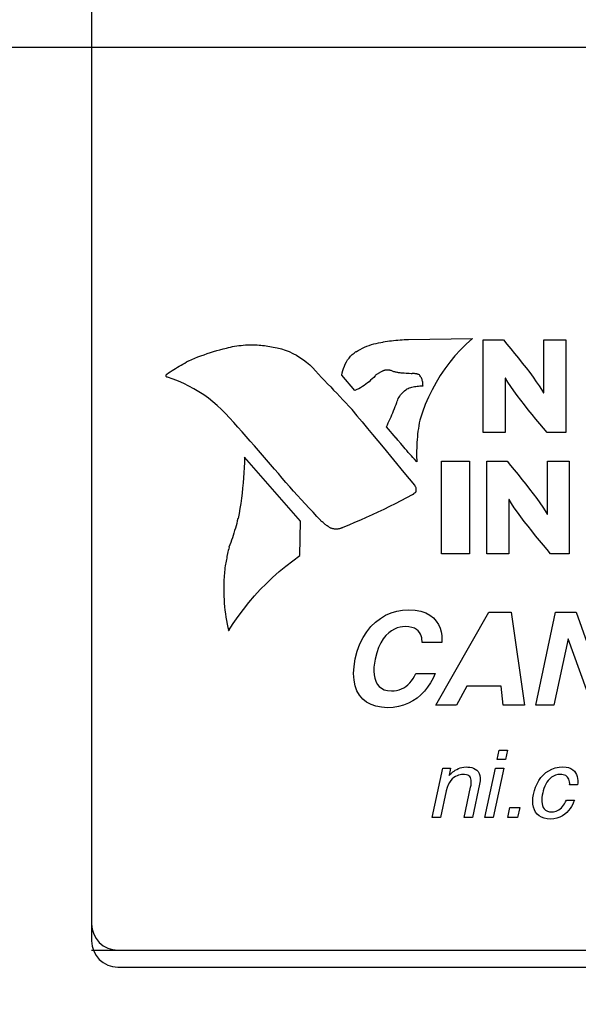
# Model space of a CAD drawing. Header units: inches. Extents: x 0 to 34, y 0 to 22.
# Tile 6 of 39: x 12.1 to 12.7, y 15.2 to 16.4. Entities that reach past the tile are written whole.
import ezdxf

# ---------------------------------------------------------------- set-up
doc = ezdxf.new("R2010")
doc.units = ezdxf.units.IN
doc.header["$LTSCALE"] = 1.87
doc.header["$MEASUREMENT"] = 0
doc.layers.get('0').update_dxf_attribs({"linetype": 'CONTINUOUS'})
doc.layers.add('DATUMCURVES', color=7, linetype='CONTINUOUS')
doc.layers.add('DIMENSIONS', color=7, linetype='CONTINUOUS')
doc.styles.get("Standard").update_dxf_attribs({"font": 'txt', "width": 0.8})
doc.dimstyles.new('DIMSTYLE_1', dxfattribs={"dimtxt": 0.125, "dimasz": 0.18, "dimexe": 0.18, "dimexo": 0.0625, "dimgap": 0.09, "dimtad": 0, "dimtih": 1, "dimtoh": 1, "dimzin": 4, "dimdsep": 46, "dimtxsty": 'STANDARD', "dimblk": '_FILLED', "dimblk1": '_FILLED', "dimblk2": '_FILLED', "dimcen": 0.09, "dimadec": 0, "dimazin": 0, "dimtfac": 1, "dimtofl": 0, "dimtmove": 0, "dimatfit": 3, "dimldrblk": '_FILLED', "dimfxl": 1, "dimtolj": 1, "dimtzin": 4, "dimarcsym": 0})

# ---------------------------------------------------------------- blocks, each defined once
blk = doc.blocks.new('*D8')
at = {"layer": 'DIMENSIONS', "color": 2, "linetype": 'CONTINUOUS'}
blk.add_line((13.9253, 16.1635), (13.9253, 14.4228), dxfattribs=at)
at = {"layer": 'DIMENSIONS', "color": 2, "linetype": 'CONTINUOUS', "insert": (13.8628, 14.0603), "char_height": 0.125, "width": 0.7, "attachment_point": 3, "rotation": 90, "line_spacing_factor": 0.9}
blk.add_mtext('2.06\\P[52.34]', dxfattribs=at)
blk = doc.blocks.new('_FILLED')
at = {"color": 0, "linetype": 'BYBLOCK'}
blk.add_solid([(0, 0), (-1, 0.1736), (-1, -0.1736)], dxfattribs=at)
blk = doc.blocks.new('*D9')
at = {"layer": 'DIMENSIONS', "color": 2, "linetype": 'CONTINUOUS'}
blk.add_line((14.7253, 16.1635), (14.7253, 14.4228), dxfattribs=at)
at = {"layer": 'DIMENSIONS', "color": 2, "linetype": 'CONTINUOUS', "insert": (14.6628, 14.0603), "char_height": 0.125, "width": 0.7, "attachment_point": 3, "rotation": 90, "line_spacing_factor": 0.9}
blk.add_mtext('2.86\\P[72.66]', dxfattribs=at)
blk = doc.blocks.new('*D10')
at = {"layer": 'DIMENSIONS', "color": 2, "linetype": 'CONTINUOUS'}
blk.add_line((15.5253, 16.1635), (15.5253, 14.4228), dxfattribs=at)
at = {"layer": 'DIMENSIONS', "color": 2, "linetype": 'CONTINUOUS', "insert": (15.4628, 14.0603), "char_height": 0.125, "width": 0.7, "attachment_point": 3, "rotation": 90, "line_spacing_factor": 0.9}
blk.add_mtext('3.66\\P[92.98]', dxfattribs=at)
blk = doc.blocks.new('*D11')
at = {"layer": 'DIMENSIONS', "color": 2, "linetype": 'CONTINUOUS'}
blk.add_line((16.3253, 16.1635), (16.3253, 14.4228), dxfattribs=at)
at = {"layer": 'DIMENSIONS', "color": 2, "linetype": 'CONTINUOUS', "insert": (16.2628, 14.0603), "char_height": 0.125, "width": 0.7, "attachment_point": 3, "rotation": 90, "line_spacing_factor": 0.9}
blk.add_mtext('4.46\\P[113.3]', dxfattribs=at)
blk = doc.blocks.new('*D12')
at = {"layer": 'DIMENSIONS', "color": 2, "linetype": 'CONTINUOUS'}
blk.add_line((17.1253, 16.1635), (17.1253, 14.4228), dxfattribs=at)
at = {"layer": 'DIMENSIONS', "color": 2, "linetype": 'CONTINUOUS', "insert": (17.0628, 13.9603), "char_height": 0.125, "width": 0.8, "attachment_point": 3, "rotation": 90, "line_spacing_factor": 0.9}
blk.add_mtext('5.26\\P[133.62]', dxfattribs=at)
blk = doc.blocks.new('*D13')
at = {"layer": 'DIMENSIONS', "color": 2, "linetype": 'CONTINUOUS'}
blk.add_line((17.9253, 16.1635), (17.9253, 14.4228), dxfattribs=at)
at = {"layer": 'DIMENSIONS', "color": 2, "linetype": 'CONTINUOUS', "insert": (17.8628, 13.9603), "char_height": 0.125, "width": 0.8, "attachment_point": 3, "rotation": 90, "line_spacing_factor": 0.9}
blk.add_mtext('6.06\\P[153.94]', dxfattribs=at)
blk = doc.blocks.new('*D14')
at = {"layer": 'DIMENSIONS', "color": 2, "linetype": 'CONTINUOUS'}
blk.add_line((18.7253, 16.1635), (18.7253, 14.4228), dxfattribs=at)
at = {"layer": 'DIMENSIONS', "color": 2, "linetype": 'CONTINUOUS', "insert": (18.6628, 13.9603), "char_height": 0.125, "width": 0.8, "attachment_point": 3, "rotation": 90, "line_spacing_factor": 0.9}
blk.add_mtext('6.86\\P[174.26]', dxfattribs=at)
blk = doc.blocks.new('*D17')
at = {"layer": 'DIMENSIONS', "color": 2, "linetype": 'CONTINUOUS'}
blk.add_line((13.7377, 16.3511), (11.1771, 16.3511), dxfattribs=at)
at = {"layer": 'DIMENSIONS', "color": 2, "linetype": 'CONTINUOUS', "insert": (10.9146, 16.4136), "char_height": 0.125, "width": 0.6, "attachment_point": 3, "line_spacing_factor": 0.9}
blk.add_mtext('3.01\\P[76.5]', dxfattribs=at)

msp = doc.modelspace()

# ---------------------------------------------------------------- linework, layer by layer
at = {"color": 7, "linetype": 'CONTINUOUS'}
for p, q in [((12.1543, 19.1711), (12.1543, 15.2981)), ((12.1853, 15.2871), (19.6033, 15.2871)), ((12.1853, 15.2671), (19.6233, 15.2671))]:
    msp.add_line(p, q, dxfattribs=at)
for centre in [(12.1853, 15.3181), (12.1853, 15.2981)]:
    msp.add_arc(centre, 0.031, 180, 270, dxfattribs=at)
at = {"layer": 'DATUMCURVES', "color": 40, "linetype": 'CONTINUOUS'}
for p, q in [((12.5178, 16.0065), (12.5203, 16.0067)), ((12.5203, 16.0067), (12.5228, 16.0069)), ((12.5228, 16.0069), (12.5253, 16.007)), ((12.5253, 16.007), (12.5278, 16.0071)), ((12.5278, 16.0071), (12.528, 16.0069)), ((12.528, 16.0069), (12.6031, 16.0082)), ((12.6031, 16.0082), (12.5959, 16.0017)), ((12.3056, 15.9949), (12.3094, 15.9959)), ((12.3094, 15.9959), (12.3133, 15.9968)), ((12.3131, 15.9969), (12.3155, 15.9975)), ((12.3133, 15.9968), (12.3131, 15.9969)), ((12.3155, 15.9975), (12.318, 15.9981)), ((12.318, 15.9981), (12.3204, 15.9986)), ((12.3204, 15.9986), (12.3229, 15.9991)), ((12.3229, 15.9991), (12.3254, 15.9995)), ((12.3254, 15.9995), (12.3279, 15.9998)), ((12.3279, 15.9998), (12.3304, 16.0001)), ((12.3304, 16.0001), (12.3329, 16.0004)), ((12.3329, 16.0004), (12.3355, 16.0006)), ((12.3355, 16.0006), (12.338, 16.0007)), ((12.338, 16.0007), (12.3405, 16.0008)), ((12.3405, 16.0008), (12.343, 16.0008)), ((12.343, 16.0008), (12.3452, 16.0008)), ((12.3452, 16.0008), (12.3473, 16.0008)), ((12.3473, 16.0008), (12.3494, 16.0007)), ((12.3494, 16.0007), (12.3516, 16.0005)), ((12.3516, 16.0005), (12.3537, 16.0003)), ((12.3537, 16.0003), (12.3558, 16.0001)), ((12.3558, 16.0001), (12.3579, 15.9999)), ((12.3579, 15.9999), (12.3601, 15.9996)), ((12.3601, 15.9996), (12.3622, 15.9993)), ((12.3622, 15.9993), (12.3643, 15.9989)), ((12.3643, 15.9989), (12.3664, 15.9985)), ((12.3664, 15.9985), (12.3684, 15.998)), ((12.3684, 15.998), (12.3732, 15.9971)), ((12.3732, 15.9971), (12.378, 15.9959)), ((12.378, 15.9959), (12.3826, 15.9945)), ((12.4686, 15.994), (12.471, 15.9954)), ((12.471, 15.9954), (12.4736, 15.9967)), ((12.4736, 15.9967), (12.4761, 15.9979)), ((12.4761, 15.9979), (12.4788, 15.9991)), ((12.4788, 15.9991), (12.4814, 16.0001)), ((12.4814, 16.0001), (12.4841, 16.001)), ((12.4841, 16.001), (12.4869, 16.0018)), ((12.4869, 16.0018), (12.4897, 16.0025)), ((12.4897, 16.0025), (12.4925, 16.0031)), ((12.4925, 16.0031), (12.4953, 16.0036)), ((12.4953, 16.0036), (12.4981, 16.0039)), ((12.498, 16.0042), (12.5004, 16.0046)), ((12.4981, 16.0039), (12.498, 16.0042)), ((12.5004, 16.0046), (12.5029, 16.0049)), ((12.5029, 16.0049), (12.5054, 16.0053)), ((12.5054, 16.0053), (12.5079, 16.0056)), ((12.5079, 16.0056), (12.5103, 16.0058)), ((12.5103, 16.0058), (12.5128, 16.0061)), ((12.5128, 16.0061), (12.5153, 16.0063)), ((12.5153, 16.0063), (12.5178, 16.0065)), ((12.5959, 16.0017), (12.5891, 15.9948)), ((12.616, 15.8974), (12.616, 16.0066)), ((12.616, 16.0066), (12.6398, 16.0066)), ((12.6398, 16.0066), (12.6439, 16.0015)), ((12.6439, 16.0015), (12.6483, 15.9962)), ((12.6483, 15.9962), (12.6527, 15.9907)), ((12.6873, 15.944), (12.6873, 16.0066)), ((12.6873, 16.0066), (12.7132, 16.0066)), ((12.7132, 16.0066), (12.7132, 15.8974)), ((12.2723, 15.9833), (12.2759, 15.9849)), ((12.2759, 15.9849), (12.2795, 15.9864)), ((12.2795, 15.9864), (12.2832, 15.9878)), ((12.2832, 15.9878), (12.2869, 15.9891)), ((12.2869, 15.9891), (12.2906, 15.9904)), ((12.2906, 15.9904), (12.2943, 15.9917)), ((12.2943, 15.9917), (12.2981, 15.9928)), ((12.2981, 15.9928), (12.3018, 15.9939)), ((12.3018, 15.9939), (12.3056, 15.9949)), ((12.3826, 15.9945), (12.3871, 15.9927)), ((12.3871, 15.9927), (12.3915, 15.9907)), ((12.3915, 15.9907), (12.3958, 15.9885)), ((12.3958, 15.9885), (12.3999, 15.986)), ((12.3999, 15.986), (12.4039, 15.9832)), ((12.4561, 15.9829), (12.4578, 15.9851)), ((12.4578, 15.9851), (12.4596, 15.9873)), ((12.4596, 15.9873), (12.4615, 15.9892)), ((12.4615, 15.9892), (12.4637, 15.9911)), ((12.4637, 15.9911), (12.4659, 15.9928)), ((12.4659, 15.9928), (12.4661, 15.9924)), ((12.4661, 15.9924), (12.4686, 15.994)), ((12.5826, 15.9876), (12.5765, 15.9802)), ((12.5891, 15.9948), (12.5826, 15.9876)), ((12.6527, 15.9907), (12.6573, 15.985)), ((12.6573, 15.985), (12.6619, 15.9793)), ((12.2512, 15.9717), (12.2533, 15.973)), ((12.2533, 15.973), (12.2555, 15.9743)), ((12.2555, 15.9743), (12.2576, 15.9756)), ((12.2576, 15.9756), (12.2598, 15.9769)), ((12.2598, 15.9769), (12.262, 15.9781)), ((12.262, 15.9781), (12.2641, 15.9793)), ((12.2641, 15.9793), (12.2663, 15.9806)), ((12.2663, 15.9806), (12.2686, 15.9817)), ((12.2686, 15.9817), (12.2687, 15.9817)), ((12.2687, 15.9817), (12.2723, 15.9833)), ((12.4039, 15.9832), (12.4077, 15.9802)), ((12.4077, 15.9802), (12.4114, 15.977)), ((12.4114, 15.977), (12.4149, 15.9736)), ((12.4149, 15.9736), (12.4181, 15.97)), ((12.4504, 15.9703), (12.4512, 15.973)), ((12.4512, 15.973), (12.4522, 15.9756)), ((12.4522, 15.9756), (12.4533, 15.9781)), ((12.4533, 15.9781), (12.4546, 15.9806)), ((12.4546, 15.9806), (12.4561, 15.9829)), ((12.5707, 15.9725), (12.5653, 15.9645)), ((12.5765, 15.9802), (12.5707, 15.9725)), ((12.6619, 15.9793), (12.6664, 15.9736)), ((12.6664, 15.9736), (12.6707, 15.968)), ((12.242, 15.9647), (12.2421, 15.9648)), ((12.242, 15.9645), (12.242, 15.9647)), ((12.2421, 15.9643), (12.242, 15.9645)), ((12.2421, 15.965), (12.2422, 15.9651)), ((12.2421, 15.9648), (12.2421, 15.965)), ((12.2421, 15.964), (12.2421, 15.9643)), ((12.2422, 15.9638), (12.2421, 15.964)), ((12.2422, 15.9653), (12.2423, 15.9654)), ((12.2422, 15.9651), (12.2422, 15.9653)), ((12.2423, 15.9636), (12.2422, 15.9638)), ((12.2423, 15.9654), (12.2424, 15.9656)), ((12.2424, 15.9634), (12.2423, 15.9636)), ((12.2424, 15.9656), (12.2425, 15.9657)), ((12.2426, 15.9632), (12.2424, 15.9634)), ((12.2425, 15.9657), (12.2426, 15.9658)), ((12.2426, 15.9658), (12.2428, 15.966)), ((12.2427, 15.963), (12.2426, 15.9632)), ((12.2429, 15.9628), (12.2427, 15.963)), ((12.2428, 15.966), (12.243, 15.9661)), ((12.2429, 15.9661), (12.2449, 15.9676)), ((12.243, 15.9661), (12.2429, 15.9661)), ((12.2431, 15.9627), (12.2429, 15.9628)), ((12.2434, 15.9626), (12.2431, 15.9627)), ((12.2436, 15.9626), (12.2434, 15.9626)), ((12.2438, 15.9625), (12.2436, 15.9626)), ((12.2503, 15.9604), (12.2438, 15.9625)), ((12.2449, 15.9676), (12.247, 15.9689)), ((12.247, 15.9689), (12.2491, 15.9703)), ((12.2491, 15.9703), (12.2512, 15.9717)), ((12.2566, 15.9579), (12.2503, 15.9604)), ((12.4181, 15.97), (12.4217, 15.9662)), ((12.4217, 15.9662), (12.4253, 15.9624)), ((12.4253, 15.9624), (12.4289, 15.9587)), ((12.4494, 15.9648), (12.4498, 15.9676)), ((12.4646, 15.947), (12.4494, 15.9648)), ((12.4498, 15.9676), (12.4504, 15.9703)), ((12.485, 15.9607), (12.4832, 15.959)), ((12.4868, 15.9624), (12.485, 15.9607)), ((12.4884, 15.9642), (12.4868, 15.9624)), ((12.489, 15.9648), (12.4884, 15.9643)), ((12.4884, 15.9643), (12.4884, 15.9642)), ((12.4896, 15.9653), (12.489, 15.9648)), ((12.4902, 15.9658), (12.4896, 15.9653)), ((12.4908, 15.9662), (12.4902, 15.9658)), ((12.4915, 15.9667), (12.4908, 15.9662)), ((12.4921, 15.9671), (12.4915, 15.9667)), ((12.4928, 15.9675), (12.4921, 15.9671)), ((12.4935, 15.9679), (12.4928, 15.9675)), ((12.4942, 15.9683), (12.4935, 15.9679)), ((12.4949, 15.9686), (12.4942, 15.9683)), ((12.4956, 15.969), (12.4949, 15.9686)), ((12.4963, 15.9693), (12.4956, 15.969)), ((12.4968, 15.9696), (12.4962, 15.9693)), ((12.4962, 15.9693), (12.4963, 15.9693)), ((12.4973, 15.9698), (12.4968, 15.9696)), ((12.4978, 15.9701), (12.4973, 15.9698)), ((12.4984, 15.9702), (12.4978, 15.9701)), ((12.4989, 15.9704), (12.4984, 15.9702)), ((12.4995, 15.9706), (12.4989, 15.9704)), ((12.5, 15.9707), (12.4995, 15.9706)), ((12.5006, 15.9708), (12.5, 15.9707)), ((12.5012, 15.9709), (12.5006, 15.9708)), ((12.5018, 15.9709), (12.5012, 15.9709)), ((12.5023, 15.971), (12.5018, 15.9709)), ((12.5029, 15.971), (12.5023, 15.971)), ((12.5036, 15.971), (12.5029, 15.971)), ((12.504, 15.971), (12.5036, 15.971)), ((12.5047, 15.9709), (12.504, 15.971)), ((12.5051, 15.9708), (12.5047, 15.9709)), ((12.5058, 15.9707), (12.5051, 15.9708)), ((12.5061, 15.9706), (12.5058, 15.9707)), ((12.5065, 15.9706), (12.5061, 15.9706)), ((12.5068, 15.9705), (12.5065, 15.9706)), ((12.5071, 15.9704), (12.5068, 15.9705)), ((12.5072, 15.9703), (12.5071, 15.9704)), ((12.508, 15.97), (12.5072, 15.9703)), ((12.5089, 15.9697), (12.508, 15.97)), ((12.5098, 15.9694), (12.5089, 15.9697)), ((12.5107, 15.9691), (12.5098, 15.9694)), ((12.5116, 15.9689), (12.5107, 15.9691)), ((12.5125, 15.9687), (12.5116, 15.9689)), ((12.5134, 15.9684), (12.5125, 15.9687)), ((12.5143, 15.9683), (12.5134, 15.9684)), ((12.5152, 15.9681), (12.5143, 15.9683)), ((12.5161, 15.9679), (12.5152, 15.9681)), ((12.517, 15.9678), (12.5161, 15.9679)), ((12.5179, 15.9677), (12.517, 15.9678)), ((12.518, 15.9676), (12.5179, 15.9677)), ((12.5191, 15.9675), (12.518, 15.9676)), ((12.5203, 15.9673), (12.5191, 15.9675)), ((12.5215, 15.9672), (12.5203, 15.9673)), ((12.5227, 15.9672), (12.5215, 15.9672)), ((12.5251, 15.967), (12.5227, 15.9672)), ((12.5287, 15.9668), (12.5251, 15.967)), ((12.531, 15.9667), (12.5287, 15.9668)), ((12.5322, 15.9667), (12.531, 15.9667)), ((12.5323, 15.9669), (12.5322, 15.9667)), ((12.5324, 15.9669), (12.5323, 15.9669)), ((12.5324, 15.9669), (12.5324, 15.9669)), ((12.5325, 15.9669), (12.5324, 15.9669)), ((12.5326, 15.9669), (12.5325, 15.9669)), ((12.5327, 15.9669), (12.5326, 15.9669)), ((12.5331, 15.9669), (12.5327, 15.9669)), ((12.5337, 15.9669), (12.5331, 15.9669)), ((12.5344, 15.9669), (12.5337, 15.9669)), ((12.535, 15.9668), (12.5344, 15.9669)), ((12.5357, 15.9667), (12.535, 15.9668)), ((12.5363, 15.9666), (12.5357, 15.9667)), ((12.537, 15.9665), (12.5363, 15.9666)), ((12.5376, 15.9664), (12.537, 15.9665)), ((12.5382, 15.9662), (12.5376, 15.9664)), ((12.5388, 15.966), (12.5382, 15.9662)), ((12.5394, 15.9658), (12.5388, 15.966)), ((12.5401, 15.9656), (12.5394, 15.9658)), ((12.5407, 15.9653), (12.5401, 15.9656)), ((12.5406, 15.9652), (12.5407, 15.9653)), ((12.5413, 15.9644), (12.5406, 15.9652)), ((12.5419, 15.9635), (12.5413, 15.9644)), ((12.5425, 15.9626), (12.5419, 15.9635)), ((12.543, 15.9617), (12.5425, 15.9626)), ((12.5434, 15.9608), (12.543, 15.9617)), ((12.5438, 15.9598), (12.5434, 15.9608)), ((12.5653, 15.9645), (12.5603, 15.9563)), ((12.6419, 15.9613), (12.6419, 15.8974)), ((12.6422, 15.9613), (12.6419, 15.9613)), ((12.645, 15.9566), (12.6422, 15.9613)), ((12.6707, 15.968), (12.6748, 15.9625)), ((12.6748, 15.9625), (12.6785, 15.9573)), ((12.2629, 15.9552), (12.2566, 15.9579)), ((12.2689, 15.9522), (12.2629, 15.9552)), ((12.2749, 15.949), (12.2689, 15.9522)), ((12.2807, 15.9455), (12.2749, 15.949)), ((12.4289, 15.9587), (12.4325, 15.9549)), ((12.4325, 15.9549), (12.4361, 15.9512)), ((12.4361, 15.9512), (12.4396, 15.9474)), ((12.4691, 15.949), (12.4669, 15.9479)), ((12.4713, 15.9502), (12.4691, 15.949)), ((12.4734, 15.9515), (12.4713, 15.9502)), ((12.4755, 15.9528), (12.4734, 15.9515)), ((12.4775, 15.9543), (12.4755, 15.9528)), ((12.4794, 15.9558), (12.4775, 15.9543)), ((12.4814, 15.9573), (12.4794, 15.9558)), ((12.4832, 15.959), (12.4814, 15.9573)), ((12.5245, 15.9477), (12.526, 15.9486)), ((12.5259, 15.9488), (12.5273, 15.9494)), ((12.526, 15.9486), (12.5259, 15.9488)), ((12.5273, 15.9494), (12.5288, 15.9499)), ((12.5288, 15.9499), (12.5304, 15.9504)), ((12.5304, 15.9504), (12.5319, 15.9508)), ((12.5319, 15.9508), (12.5334, 15.9512)), ((12.5334, 15.9512), (12.535, 15.9515)), ((12.535, 15.9515), (12.5365, 15.9518)), ((12.5365, 15.9518), (12.5381, 15.952)), ((12.5381, 15.952), (12.5397, 15.9522)), ((12.5397, 15.9522), (12.5413, 15.9523)), ((12.5413, 15.9523), (12.5429, 15.9524)), ((12.5429, 15.9524), (12.5444, 15.9524)), ((12.5441, 15.9588), (12.5438, 15.9598)), ((12.5444, 15.9578), (12.5441, 15.9588)), ((12.5446, 15.9568), (12.5444, 15.9578)), ((12.5444, 15.9524), (12.5447, 15.9524)), ((12.5447, 15.9558), (12.5446, 15.9568)), ((12.5448, 15.9547), (12.5447, 15.9558)), ((12.5447, 15.9524), (12.5448, 15.9522)), ((12.5449, 15.9537), (12.5448, 15.9547)), ((12.5448, 15.9528), (12.5449, 15.9529)), ((12.5448, 15.9527), (12.5448, 15.9528)), ((12.5448, 15.9525), (12.5448, 15.9527)), ((12.5448, 15.9524), (12.5448, 15.9525)), ((12.5448, 15.9523), (12.5448, 15.9524)), ((12.5448, 15.9522), (12.5448, 15.9523)), ((12.5449, 15.9535), (12.5449, 15.9537)), ((12.5449, 15.9534), (12.5449, 15.9535)), ((12.5449, 15.9532), (12.5449, 15.9534)), ((12.5449, 15.953), (12.5449, 15.9532)), ((12.5449, 15.9529), (12.5449, 15.953)), ((12.5603, 15.9563), (12.5557, 15.9478)), ((12.6483, 15.9517), (12.645, 15.9566)), ((12.6519, 15.9465), (12.6483, 15.9517)), ((12.6785, 15.9573), (12.6819, 15.9524)), ((12.6819, 15.9524), (12.6847, 15.948)), ((12.2864, 15.9418), (12.2807, 15.9455)), ((12.2919, 15.9378), (12.2864, 15.9418)), ((12.2972, 15.9336), (12.2919, 15.9378)), ((12.4396, 15.9474), (12.4432, 15.9436)), ((12.4432, 15.9436), (12.4504, 15.9361)), ((12.4647, 15.9468), (12.4646, 15.947)), ((12.4669, 15.9479), (12.4647, 15.9468)), ((12.5151, 15.9359), (12.5158, 15.9375)), ((12.5158, 15.9375), (12.5167, 15.939)), ((12.5167, 15.939), (12.5175, 15.9404)), ((12.5175, 15.9404), (12.5185, 15.9418)), ((12.5185, 15.9418), (12.5196, 15.9431)), ((12.5196, 15.9431), (12.5207, 15.9443)), ((12.5207, 15.9443), (12.5219, 15.9455)), ((12.5219, 15.9455), (12.5232, 15.9466)), ((12.5232, 15.9466), (12.5245, 15.9477)), ((12.5515, 15.9392), (12.5476, 15.9303)), ((12.5557, 15.9478), (12.5515, 15.9392)), ((12.6559, 15.9411), (12.6519, 15.9465)), ((12.6601, 15.9356), (12.6559, 15.9411)), ((12.6847, 15.948), (12.687, 15.944)), ((12.687, 15.944), (12.6873, 15.944)), ((12.3023, 15.9292), (12.2972, 15.9336)), ((12.3073, 15.9246), (12.3023, 15.9292)), ((12.4504, 15.9361), (12.4539, 15.9323)), ((12.4539, 15.9323), (12.4575, 15.9286)), ((12.4575, 15.9286), (12.461, 15.9248)), ((12.5103, 15.9231), (12.5113, 15.9255)), ((12.5113, 15.9255), (12.5122, 15.9279)), ((12.5122, 15.9279), (12.5132, 15.9303)), ((12.5132, 15.9303), (12.5141, 15.9327)), ((12.5139, 15.9327), (12.5145, 15.9343)), ((12.5141, 15.9327), (12.5139, 15.9327)), ((12.5145, 15.9343), (12.5151, 15.9359)), ((12.5476, 15.9303), (12.5442, 15.9212)), ((12.6644, 15.93), (12.6601, 15.9356)), ((12.6689, 15.9243), (12.6644, 15.93)), ((12.3121, 15.9197), (12.3073, 15.9246)), ((12.312, 15.9198), (12.3121, 15.9197)), ((12.3169, 15.9145), (12.312, 15.9198)), ((12.3219, 15.9091), (12.3169, 15.9145)), ((12.461, 15.9248), (12.4609, 15.9247)), ((12.4609, 15.9247), (12.4671, 15.9172)), ((12.4671, 15.9172), (12.4732, 15.9098)), ((12.5062, 15.9135), (12.5073, 15.9159)), ((12.5073, 15.9159), (12.5083, 15.9183)), ((12.5083, 15.9183), (12.5093, 15.9207)), ((12.5093, 15.9207), (12.5103, 15.9231)), ((12.5442, 15.9212), (12.5412, 15.912)), ((12.6735, 15.9187), (12.6689, 15.9243)), ((12.6781, 15.9132), (12.6735, 15.9187)), ((12.3268, 15.9036), (12.3219, 15.9091)), ((12.3317, 15.8982), (12.3268, 15.9036)), ((12.4732, 15.9098), (12.4794, 15.9023)), ((12.4794, 15.9023), (12.4855, 15.8949)), ((12.5018, 15.9042), (12.5029, 15.9065)), ((12.5134, 15.8908), (12.5018, 15.9042)), ((12.5029, 15.9065), (12.504, 15.9088)), ((12.504, 15.9088), (12.5051, 15.9112)), ((12.5051, 15.9112), (12.5062, 15.9135)), ((12.5395, 15.9022), (12.539, 15.8989)), ((12.5399, 15.9054), (12.5395, 15.9022)), ((12.5405, 15.9087), (12.5399, 15.9054)), ((12.5411, 15.9119), (12.5405, 15.9087)), ((12.5412, 15.912), (12.5411, 15.9119)), ((12.6826, 15.9077), (12.6781, 15.9132)), ((12.687, 15.9024), (12.6826, 15.9077)), ((12.6912, 15.8974), (12.687, 15.9024)), ((12.3365, 15.8927), (12.3317, 15.8982)), ((12.3413, 15.8873), (12.3365, 15.8927)), ((12.4855, 15.8949), (12.4917, 15.8875)), ((12.5135, 15.8906), (12.5134, 15.8908)), ((12.5152, 15.8885), (12.5135, 15.8906)), ((12.5383, 15.8923), (12.538, 15.8891)), ((12.5386, 15.8956), (12.5383, 15.8923)), ((12.539, 15.8989), (12.5386, 15.8956)), ((12.6419, 15.8974), (12.616, 15.8974)), ((12.7132, 15.8974), (12.6912, 15.8974)), ((12.3462, 15.8818), (12.3413, 15.8873)), ((12.3509, 15.8763), (12.3462, 15.8818)), ((12.4917, 15.8875), (12.4978, 15.88)), ((12.4978, 15.88), (12.5101, 15.8651)), ((12.5187, 15.8843), (12.5152, 15.8885)), ((12.5222, 15.8801), (12.5187, 15.8843)), ((12.524, 15.8781), (12.5222, 15.8801)), ((12.5375, 15.8792), (12.5374, 15.8759)), ((12.5376, 15.8825), (12.5375, 15.8792)), ((12.5378, 15.8858), (12.5376, 15.8825)), ((12.538, 15.8891), (12.5378, 15.8858)), ((12.3345, 15.8682), (12.3344, 15.8621)), ((12.4007, 15.793), (12.3345, 15.8682)), ((12.3557, 15.8707), (12.3509, 15.8763)), ((12.3605, 15.8652), (12.3557, 15.8707)), ((12.5258, 15.876), (12.524, 15.8781)), ((12.5276, 15.874), (12.5258, 15.876)), ((12.5294, 15.872), (12.5276, 15.874)), ((12.5312, 15.87), (12.5294, 15.872)), ((12.5331, 15.868), (12.5312, 15.87)), ((12.5349, 15.866), (12.5331, 15.868)), ((12.5374, 15.8759), (12.5374, 15.8726)), ((12.5374, 15.8726), (12.5374, 15.871)), ((12.5374, 15.871), (12.5374, 15.8678)), ((12.5374, 15.8678), (12.5375, 15.8653)), ((12.3341, 15.8561), (12.3338, 15.85)), ((12.3344, 15.8621), (12.3341, 15.8561)), ((12.3652, 15.8596), (12.3605, 15.8652)), ((12.3699, 15.854), (12.3652, 15.8596)), ((12.5101, 15.8651), (12.5224, 15.8503)), ((12.5378, 15.8629), (12.5349, 15.866)), ((12.5375, 15.8653), (12.5376, 15.8629)), ((12.5376, 15.8629), (12.5378, 15.8629)), ((12.5667, 15.7544), (12.5667, 15.8635)), ((12.5667, 15.8635), (12.5996, 15.8635)), ((12.5996, 15.8635), (12.5996, 15.7544)), ((12.6202, 15.7544), (12.6202, 15.8635)), ((12.6202, 15.8635), (12.644, 15.8635)), ((12.644, 15.8635), (12.6481, 15.8585)), ((12.6481, 15.8585), (12.6525, 15.8532)), ((12.6915, 15.801), (12.6915, 15.8635)), ((12.6915, 15.8635), (12.7174, 15.8635)), ((12.7174, 15.8635), (12.7174, 15.7544)), ((12.3338, 15.85), (12.3334, 15.8439)), ((12.37, 15.854), (12.3699, 15.854)), ((12.3744, 15.8489), (12.37, 15.854)), ((12.3788, 15.8437), (12.3744, 15.8489)), ((12.5224, 15.8503), (12.5347, 15.8354)), ((12.6525, 15.8532), (12.657, 15.8477)), ((12.657, 15.8477), (12.6616, 15.842)), ((12.3329, 15.8379), (12.3323, 15.8319)), ((12.3334, 15.8439), (12.3329, 15.8379)), ((12.3833, 15.8386), (12.3788, 15.8437)), ((12.3878, 15.8334), (12.3833, 15.8386)), ((12.3923, 15.8284), (12.3878, 15.8334)), ((12.5347, 15.8354), (12.5348, 15.8354)), ((12.5348, 15.8354), (12.535, 15.8351)), ((12.535, 15.8351), (12.5351, 15.8349)), ((12.5351, 15.8349), (12.5356, 15.8341)), ((12.5356, 15.8341), (12.5358, 15.8338)), ((12.5358, 15.8338), (12.5359, 15.8335)), ((12.5359, 15.8335), (12.5363, 15.8327)), ((12.5363, 15.8327), (12.5365, 15.8325)), ((12.5365, 15.8325), (12.5366, 15.8322)), ((12.6616, 15.842), (12.6661, 15.8363)), ((12.6661, 15.8363), (12.6706, 15.8306)), ((12.3316, 15.8259), (12.3309, 15.8198)), ((12.3323, 15.8319), (12.3316, 15.8259)), ((12.3968, 15.8233), (12.3923, 15.8284)), ((12.4014, 15.8183), (12.3968, 15.8233)), ((12.5321, 15.8238), (12.5254, 15.8202)), ((12.5324, 15.824), (12.5321, 15.8238)), ((12.5321, 15.8238), (12.5321, 15.8238)), ((12.5328, 15.8243), (12.5324, 15.824)), ((12.5332, 15.8245), (12.5328, 15.8243)), ((12.5336, 15.8247), (12.5332, 15.8245)), ((12.5339, 15.825), (12.5336, 15.8247)), ((12.5343, 15.8253), (12.5339, 15.825)), ((12.535, 15.8258), (12.5343, 15.8253)), ((12.5353, 15.8261), (12.535, 15.8258)), ((12.5356, 15.8264), (12.5353, 15.8261)), ((12.536, 15.8267), (12.5356, 15.8264)), ((12.5363, 15.827), (12.536, 15.8267)), ((12.5363, 15.8276), (12.5362, 15.8273)), ((12.5362, 15.8273), (12.5362, 15.827)), ((12.5362, 15.827), (12.5363, 15.827)), ((12.5364, 15.8288), (12.5363, 15.8279)), ((12.5363, 15.8279), (12.5363, 15.8276)), ((12.5364, 15.8323), (12.5364, 15.832)), ((12.5366, 15.8322), (12.5364, 15.8323)), ((12.5364, 15.832), (12.5364, 15.8319)), ((12.5364, 15.8319), (12.5364, 15.8317)), ((12.5364, 15.8317), (12.5364, 15.8316)), ((12.5364, 15.8316), (12.5364, 15.8314)), ((12.5364, 15.8314), (12.5365, 15.8313)), ((12.5365, 15.8303), (12.5364, 15.8294)), ((12.5364, 15.8294), (12.5364, 15.8288)), ((12.5365, 15.8313), (12.5365, 15.831)), ((12.5365, 15.831), (12.5365, 15.8308)), ((12.5365, 15.8308), (12.5365, 15.8303)), ((12.6706, 15.8306), (12.6749, 15.8249)), ((12.6749, 15.8249), (12.679, 15.8195)), ((12.33, 15.8138), (12.3291, 15.8079)), ((12.3309, 15.8198), (12.33, 15.8138)), ((12.406, 15.8132), (12.4014, 15.8183)), ((12.4106, 15.8083), (12.406, 15.8132)), ((12.5053, 15.81), (12.4986, 15.8067)), ((12.5121, 15.8134), (12.5053, 15.81)), ((12.5188, 15.8168), (12.5121, 15.8134)), ((12.5254, 15.8202), (12.5188, 15.8168)), ((12.6461, 15.8183), (12.6461, 15.7544)), ((12.6464, 15.8183), (12.6461, 15.8183)), ((12.6493, 15.8136), (12.6464, 15.8183)), ((12.6525, 15.8087), (12.6493, 15.8136)), ((12.679, 15.8195), (12.6828, 15.8143)), ((12.6828, 15.8143), (12.6861, 15.8094)), ((12.6861, 15.8094), (12.6889, 15.805)), ((12.3281, 15.8019), (12.327, 15.7959)), ((12.3291, 15.8079), (12.3281, 15.8019)), ((12.4153, 15.8033), (12.4106, 15.8083)), ((12.4199, 15.7984), (12.4153, 15.8033)), ((12.4246, 15.7935), (12.4199, 15.7984)), ((12.4849, 15.8004), (12.4781, 15.7973)), ((12.4918, 15.8035), (12.4849, 15.8004)), ((12.4986, 15.8067), (12.4918, 15.8035)), ((12.6562, 15.8035), (12.6525, 15.8087)), ((12.6601, 15.7981), (12.6562, 15.8035)), ((12.6643, 15.7926), (12.6601, 15.7981)), ((12.6889, 15.805), (12.6912, 15.801)), ((12.6912, 15.801), (12.6915, 15.801)), ((12.3245, 15.7874), (12.3237, 15.7845)), ((12.3253, 15.7902), (12.3245, 15.7874)), ((12.326, 15.7931), (12.3253, 15.7902)), ((12.3267, 15.796), (12.326, 15.7931)), ((12.327, 15.7959), (12.3267, 15.796)), ((12.3998, 15.7523), (12.4007, 15.793)), ((12.4246, 15.7933), (12.4246, 15.7935)), ((12.4254, 15.7926), (12.4246, 15.7933)), ((12.4262, 15.7919), (12.4254, 15.7926)), ((12.4271, 15.7912), (12.4262, 15.7919)), ((12.4279, 15.7905), (12.4271, 15.7912)), ((12.4287, 15.7898), (12.4279, 15.7905)), ((12.4296, 15.7891), (12.4287, 15.7898)), ((12.4304, 15.7885), (12.4296, 15.7891)), ((12.4313, 15.7878), (12.4304, 15.7885)), ((12.4321, 15.7872), (12.4313, 15.7878)), ((12.433, 15.7866), (12.4321, 15.7872)), ((12.4339, 15.786), (12.433, 15.7866)), ((12.4574, 15.7883), (12.4504, 15.7855)), ((12.4643, 15.7913), (12.4574, 15.7883)), ((12.4712, 15.7942), (12.4643, 15.7913)), ((12.4781, 15.7973), (12.4712, 15.7942)), ((12.6687, 15.787), (12.6643, 15.7926)), ((12.6732, 15.7813), (12.6687, 15.787)), ((12.3211, 15.7761), (12.3202, 15.7732)), ((12.322, 15.7789), (12.3211, 15.7761)), ((12.3229, 15.7817), (12.322, 15.7789)), ((12.3237, 15.7845), (12.3229, 15.7817)), ((12.4348, 15.7854), (12.4339, 15.786)), ((12.4348, 15.7854), (12.4348, 15.7854)), ((12.4354, 15.7851), (12.4348, 15.7854)), ((12.436, 15.7848), (12.4354, 15.7851)), ((12.4367, 15.7845), (12.436, 15.7848)), ((12.4373, 15.7843), (12.4367, 15.7845)), ((12.4379, 15.7841), (12.4373, 15.7843)), ((12.4386, 15.784), (12.4379, 15.7841)), ((12.4392, 15.7838), (12.4386, 15.784)), ((12.4399, 15.7837), (12.4392, 15.7838)), ((12.4405, 15.7836), (12.4399, 15.7837)), ((12.4412, 15.7835), (12.4405, 15.7836)), ((12.4419, 15.7835), (12.4412, 15.7835)), ((12.4425, 15.7835), (12.4419, 15.7835)), ((12.4432, 15.7835), (12.4425, 15.7835)), ((12.4439, 15.7835), (12.4432, 15.7835)), ((12.4446, 15.7836), (12.4439, 15.7835)), ((12.4453, 15.7837), (12.4446, 15.7836)), ((12.446, 15.7838), (12.4453, 15.7837)), ((12.4466, 15.784), (12.446, 15.7838)), ((12.4473, 15.7842), (12.4466, 15.784)), ((12.448, 15.7844), (12.4473, 15.7842)), ((12.4486, 15.7846), (12.448, 15.7844)), ((12.4492, 15.7849), (12.4486, 15.7846)), ((12.4499, 15.7852), (12.4492, 15.7849)), ((12.4505, 15.7855), (12.4499, 15.7852)), ((12.4504, 15.7855), (12.4504, 15.7854)), ((12.4504, 15.7854), (12.4505, 15.7855)), ((12.6777, 15.7757), (12.6732, 15.7813)), ((12.6823, 15.7702), (12.6777, 15.7757)), ((12.3172, 15.7649), (12.3162, 15.7621)), ((12.3182, 15.7677), (12.3172, 15.7649)), ((12.3192, 15.7704), (12.3182, 15.7677)), ((12.3202, 15.7732), (12.3192, 15.7704)), ((12.6868, 15.7647), (12.6823, 15.7702)), ((12.6912, 15.7594), (12.6868, 15.7647)), ((12.3146, 15.7548), (12.3138, 15.7512)), ((12.315, 15.7566), (12.3146, 15.7548)), ((12.3154, 15.7584), (12.315, 15.7566)), ((12.3159, 15.7602), (12.3154, 15.7584)), ((12.3163, 15.762), (12.3159, 15.7602)), ((12.3162, 15.7621), (12.3163, 15.762)), ((12.3914, 15.7462), (12.3998, 15.7522)), ((12.3998, 15.7522), (12.3998, 15.7523)), ((12.5996, 15.7544), (12.5667, 15.7544)), ((12.6461, 15.7544), (12.6202, 15.7544)), ((12.6954, 15.7544), (12.6912, 15.7594)), ((12.7174, 15.7544), (12.6954, 15.7544)), ((12.3118, 15.7402), (12.3115, 15.7379)), ((12.3121, 15.742), (12.3118, 15.7402)), ((12.3124, 15.7439), (12.3121, 15.742)), ((12.3128, 15.7457), (12.3124, 15.7439)), ((12.3131, 15.7475), (12.3128, 15.7457)), ((12.3135, 15.7493), (12.3131, 15.7475)), ((12.3138, 15.7512), (12.3135, 15.7493)), ((12.3754, 15.7334), (12.3833, 15.74)), ((12.3833, 15.74), (12.3914, 15.7462)), ((12.3106, 15.7288), (12.3104, 15.7265)), ((12.3108, 15.7311), (12.3106, 15.7288)), ((12.311, 15.7333), (12.3108, 15.7311)), ((12.3112, 15.7356), (12.311, 15.7333)), ((12.3115, 15.7379), (12.3112, 15.7356)), ((12.3677, 15.7266), (12.3754, 15.7334)), ((12.3101, 15.7196), (12.31, 15.7173)), ((12.31, 15.7173), (12.31, 15.715)), ((12.3102, 15.7219), (12.3101, 15.7196)), ((12.3103, 15.7242), (12.3102, 15.7219)), ((12.3104, 15.7265), (12.3103, 15.7242)), ((12.3531, 15.7122), (12.3603, 15.7195)), ((12.3603, 15.7195), (12.3677, 15.7266)), ((12.31, 15.715), (12.31, 15.7127)), ((12.31, 15.7127), (12.31, 15.7086)), ((12.31, 15.7086), (12.3101, 15.7044)), ((12.3462, 15.7047), (12.3531, 15.7122)), ((12.3101, 15.7044), (12.3104, 15.7003)), ((12.3104, 15.7003), (12.3106, 15.6962)), ((12.3106, 15.6962), (12.311, 15.692)), ((12.3332, 15.6889), (12.3396, 15.6969)), ((12.3396, 15.6969), (12.3462, 15.7047)), ((12.311, 15.692), (12.3115, 15.6879)), ((12.3115, 15.6879), (12.312, 15.6838)), ((12.312, 15.6838), (12.3126, 15.6797)), ((12.3271, 15.6806), (12.3332, 15.6889)), ((12.4947, 15.6783), (12.5008, 15.682)), ((12.5008, 15.682), (12.5073, 15.6848)), ((12.5073, 15.6848), (12.5139, 15.6869)), ((12.5139, 15.6869), (12.5208, 15.6881)), ((12.5208, 15.6881), (12.5278, 15.6885)), ((12.5278, 15.6885), (12.5356, 15.688)), ((12.5356, 15.688), (12.5423, 15.6867)), ((12.5423, 15.6867), (12.5481, 15.6847)), ((12.5481, 15.6847), (12.5531, 15.682)), ((12.5531, 15.682), (12.5572, 15.6788)), ((12.5602, 15.5759), (12.6226, 15.6856)), ((12.6226, 15.6856), (12.649, 15.6856)), ((12.649, 15.6856), (12.6644, 15.5759)), ((12.6779, 15.5759), (12.7012, 15.6856)), ((12.7012, 15.6856), (12.7254, 15.6856)), ((12.7254, 15.6856), (12.7527, 15.6092)), ((12.3126, 15.6797), (12.3133, 15.6756)), ((12.3133, 15.6756), (12.3141, 15.6716)), ((12.3141, 15.6716), (12.315, 15.6675)), ((12.3158, 15.6635), (12.3213, 15.6722)), ((12.3213, 15.6722), (12.3271, 15.6806)), ((12.4836, 15.6687), (12.4889, 15.6739)), ((12.4889, 15.6739), (12.4947, 15.6783)), ((12.5572, 15.6788), (12.5606, 15.6751)), ((12.5606, 15.6751), (12.5632, 15.6712)), ((12.5632, 15.6712), (12.5651, 15.6669)), ((12.315, 15.6675), (12.3159, 15.6635)), ((12.3159, 15.6635), (12.3158, 15.6635)), ((12.4744, 15.6558), (12.4787, 15.6626)), ((12.4787, 15.6626), (12.4836, 15.6687)), ((12.5045, 15.6611), (12.5012, 15.6579)), ((12.5078, 15.6636), (12.5045, 15.6611)), ((12.5112, 15.6656), (12.5078, 15.6636)), ((12.5145, 15.667), (12.5112, 15.6656)), ((12.5178, 15.6679), (12.5145, 15.667)), ((12.5209, 15.6684), (12.5178, 15.6679)), ((12.5238, 15.6686), (12.5209, 15.6684)), ((12.5282, 15.6684), (12.5238, 15.6686)), ((12.5318, 15.6677), (12.5282, 15.6684)), ((12.5349, 15.6666), (12.5318, 15.6677)), ((12.5374, 15.6652), (12.5349, 15.6666)), ((12.5393, 15.6635), (12.5374, 15.6652)), ((12.5409, 15.6616), (12.5393, 15.6635)), ((12.542, 15.6596), (12.5409, 15.6616)), ((12.5428, 15.6575), (12.542, 15.6596)), ((12.5651, 15.6669), (12.5664, 15.6626)), ((12.5664, 15.6626), (12.5671, 15.6582)), ((12.4675, 15.6398), (12.4706, 15.6482)), ((12.4706, 15.6482), (12.4744, 15.6558)), ((12.4952, 15.6493), (12.4926, 15.6439)), ((12.4981, 15.654), (12.4952, 15.6493)), ((12.5012, 15.6579), (12.4981, 15.654)), ((12.5434, 15.6554), (12.5428, 15.6575)), ((12.5437, 15.6534), (12.5434, 15.6554)), ((12.5439, 15.6514), (12.5437, 15.6534)), ((12.5441, 15.6497), (12.5439, 15.6514)), ((12.567, 15.6497), (12.5441, 15.6497)), ((12.5673, 15.6538), (12.567, 15.6497)), ((12.5671, 15.6582), (12.5673, 15.6538)), ((12.7159, 15.6541), (12.6993, 15.5759)), ((12.7162, 15.6541), (12.7159, 15.6541)), ((12.7444, 15.5759), (12.7162, 15.6541)), ((12.4651, 15.6306), (12.4675, 15.6398)), ((12.4903, 15.6375), (12.4884, 15.6303)), ((12.4926, 15.6439), (12.4903, 15.6375)), ((12.4636, 15.6215), (12.4651, 15.6306)), ((12.4876, 15.6254), (12.4871, 15.6206)), ((12.4884, 15.6303), (12.4876, 15.6254)), ((12.4631, 15.6131), (12.4636, 15.6215)), ((12.4636, 15.6056), (12.4631, 15.6131)), ((12.4871, 15.6206), (12.487, 15.6161)), ((12.487, 15.6161), (12.4873, 15.6118)), ((12.5349, 15.6102), (12.5364, 15.6134)), ((12.5364, 15.6134), (12.5593, 15.6134)), ((12.5593, 15.6134), (12.5567, 15.6076)), ((12.4649, 15.5988), (12.4636, 15.6056)), ((12.4873, 15.6118), (12.488, 15.6078)), ((12.488, 15.6078), (12.4892, 15.6041)), ((12.4892, 15.6041), (12.4909, 15.6009)), ((12.4909, 15.6009), (12.4932, 15.5981)), ((12.5271, 15.6), (12.5293, 15.6021)), ((12.5293, 15.6021), (12.5313, 15.6046)), ((12.5313, 15.6046), (12.5332, 15.6073)), ((12.5332, 15.6073), (12.5349, 15.6102)), ((12.5537, 15.6022), (12.5503, 15.5971)), ((12.5567, 15.6076), (12.5537, 15.6022)), ((12.4671, 15.5928), (12.4649, 15.5988)), ((12.4701, 15.5876), (12.4671, 15.5928)), ((12.4932, 15.5981), (12.4959, 15.5959)), ((12.4959, 15.5959), (12.4992, 15.5942)), ((12.4992, 15.5942), (12.5032, 15.5932)), ((12.5032, 15.5932), (12.5077, 15.5928)), ((12.5077, 15.5928), (12.5108, 15.593)), ((12.5108, 15.593), (12.5138, 15.5934)), ((12.5138, 15.5934), (12.5167, 15.5942)), ((12.5167, 15.5942), (12.5195, 15.5952)), ((12.5195, 15.5952), (12.5222, 15.5965)), ((12.5222, 15.5965), (12.5247, 15.5981)), ((12.5247, 15.5981), (12.5271, 15.6)), ((12.5465, 15.5924), (12.5424, 15.5881)), ((12.5503, 15.5971), (12.5465, 15.5924)), ((12.5967, 15.5985), (12.5843, 15.5759)), ((12.6372, 15.5985), (12.5967, 15.5985)), ((12.6395, 15.5759), (12.6372, 15.5985)), ((12.4739, 15.5831), (12.4701, 15.5876)), ((12.4784, 15.5795), (12.4739, 15.5831)), ((12.4837, 15.5766), (12.4784, 15.5795)), ((12.5277, 15.5782), (12.5221, 15.5759)), ((12.533, 15.581), (12.5277, 15.5782)), ((12.5379, 15.5843), (12.533, 15.581)), ((12.5424, 15.5881), (12.5379, 15.5843)), ((12.4895, 15.5746), (12.4837, 15.5766)), ((12.496, 15.5734), (12.4895, 15.5746)), ((12.503, 15.573), (12.496, 15.5734)), ((12.5097, 15.5733), (12.503, 15.573)), ((12.5161, 15.5743), (12.5097, 15.5733)), ((12.5221, 15.5759), (12.5161, 15.5743)), ((12.5843, 15.5759), (12.5602, 15.5759)), ((12.6644, 15.5759), (12.6395, 15.5759)), ((12.6993, 15.5759), (12.6779, 15.5759)), ((12.6325, 15.512), (12.6348, 15.5231)), ((12.6348, 15.5231), (12.6446, 15.5231)), ((12.6446, 15.5231), (12.6422, 15.512)), ((12.6422, 15.512), (12.6325, 15.512)), ((12.5559, 15.4434), (12.5682, 15.5015)), ((12.5682, 15.5015), (12.5774, 15.5015)), ((12.5774, 15.5015), (12.5757, 15.4932)), ((12.5776, 15.495), (12.5788, 15.4961)), ((12.5788, 15.4961), (12.58, 15.4972)), ((12.58, 15.4972), (12.5815, 15.4983)), ((12.5815, 15.4983), (12.583, 15.4993)), ((12.583, 15.4993), (12.5848, 15.5003)), ((12.5848, 15.5003), (12.5866, 15.5013)), ((12.5866, 15.5013), (12.5887, 15.502)), ((12.5887, 15.502), (12.5908, 15.5026)), ((12.5908, 15.5026), (12.5931, 15.503)), ((12.5931, 15.503), (12.5956, 15.5031)), ((12.5956, 15.5031), (12.5978, 15.503)), ((12.5978, 15.503), (12.6001, 15.5028)), ((12.6001, 15.5028), (12.6024, 15.5023)), ((12.6024, 15.5023), (12.6045, 15.5016)), ((12.6045, 15.5016), (12.6065, 15.5005)), ((12.6065, 15.5005), (12.6083, 15.4992)), ((12.6083, 15.4992), (12.6098, 15.4976)), ((12.6098, 15.4976), (12.611, 15.4955)), ((12.6179, 15.4434), (12.6302, 15.5015)), ((12.64, 15.5015), (12.6277, 15.4434)), ((12.6302, 15.5015), (12.64, 15.5015)), ((12.6868, 15.4937), (12.6898, 15.4964)), ((12.6898, 15.4964), (12.6932, 15.4987)), ((12.6932, 15.4987), (12.6969, 15.5006)), ((12.6969, 15.5006), (12.7009, 15.502)), ((12.7009, 15.502), (12.7053, 15.5028)), ((12.7053, 15.5028), (12.7099, 15.5031)), ((12.7099, 15.5031), (12.7135, 15.5029)), ((12.7135, 15.5029), (12.7166, 15.5023)), ((12.7166, 15.5023), (12.7192, 15.5012)), ((12.7192, 15.5012), (12.7214, 15.4999)), ((12.7214, 15.4999), (12.7233, 15.4982)), ((12.7233, 15.4982), (12.7247, 15.4963)), ((12.7247, 15.4963), (12.7259, 15.4942)), ((12.5761, 15.4847), (12.5746, 15.4819)), ((12.5757, 15.4932), (12.5759, 15.4932)), ((12.5759, 15.4932), (12.5767, 15.4941)), ((12.5777, 15.487), (12.5761, 15.4847)), ((12.5767, 15.4941), (12.5776, 15.495)), ((12.5794, 15.489), (12.5777, 15.487)), ((12.5813, 15.4906), (12.5794, 15.489)), ((12.5832, 15.4919), (12.5813, 15.4906)), ((12.5851, 15.4928), (12.5832, 15.4919)), ((12.5869, 15.4935), (12.5851, 15.4928)), ((12.5887, 15.494), (12.5869, 15.4935)), ((12.5903, 15.4943), (12.5887, 15.494)), ((12.5918, 15.4943), (12.5903, 15.4943)), ((12.594, 15.4942), (12.5918, 15.4943)), ((12.596, 15.4939), (12.594, 15.4942)), ((12.5976, 15.4934), (12.596, 15.4939)), ((12.5989, 15.4926), (12.5976, 15.4934)), ((12.6, 15.4917), (12.5989, 15.4926)), ((12.6008, 15.4905), (12.6, 15.4917)), ((12.6014, 15.4892), (12.6008, 15.4905)), ((12.6017, 15.4876), (12.6014, 15.4892)), ((12.6018, 15.4858), (12.6017, 15.4876)), ((12.6018, 15.4838), (12.6018, 15.4858)), ((12.611, 15.4955), (12.6118, 15.4931)), ((12.6122, 15.4868), (12.6116, 15.4829)), ((12.6118, 15.4931), (12.6123, 15.4902)), ((12.6123, 15.4902), (12.6122, 15.4868)), ((12.6795, 15.4834), (12.6816, 15.4872)), ((12.6816, 15.4872), (12.684, 15.4906)), ((12.684, 15.4906), (12.6868, 15.4937)), ((12.691, 15.4851), (12.6896, 15.4827)), ((12.6926, 15.4873), (12.691, 15.4851)), ((12.6944, 15.4893), (12.6926, 15.4873)), ((12.6964, 15.491), (12.6944, 15.4893)), ((12.6986, 15.4924), (12.6964, 15.491)), ((12.701, 15.4934), (12.6986, 15.4924)), ((12.7037, 15.4941), (12.701, 15.4934)), ((12.7066, 15.4943), (12.7037, 15.4941)), ((12.7085, 15.4943), (12.7066, 15.4943)), ((12.7103, 15.494), (12.7085, 15.4943)), ((12.7119, 15.4935), (12.7103, 15.494)), ((12.7132, 15.4929), (12.7119, 15.4935)), ((12.7144, 15.492), (12.7132, 15.4929)), ((12.7154, 15.491), (12.7144, 15.492)), ((12.7162, 15.4899), (12.7154, 15.491)), ((12.7169, 15.4886), (12.7162, 15.4899)), ((12.7173, 15.4871), (12.7169, 15.4886)), ((12.7176, 15.4855), (12.7173, 15.4871)), ((12.7178, 15.4838), (12.7176, 15.4855)), ((12.7259, 15.4942), (12.7267, 15.4919)), ((12.7267, 15.4919), (12.7272, 15.4895)), ((12.7272, 15.4895), (12.7274, 15.487)), ((12.7274, 15.4845), (12.7272, 15.4819)), ((12.7274, 15.487), (12.7274, 15.4845)), ((12.5724, 15.475), (12.5657, 15.4434)), ((12.5734, 15.4787), (12.5724, 15.475)), ((12.5746, 15.4819), (12.5734, 15.4787)), ((12.5935, 15.4434), (12.601, 15.4791)), ((12.601, 15.4791), (12.6015, 15.4816)), ((12.6015, 15.4816), (12.6018, 15.4838)), ((12.6116, 15.4829), (12.6032, 15.4434)), ((12.6752, 15.4708), (12.6763, 15.4752)), ((12.6763, 15.4752), (12.6777, 15.4794)), ((12.6777, 15.4794), (12.6795, 15.4834)), ((12.6866, 15.4751), (12.686, 15.4725)), ((12.6874, 15.4777), (12.6866, 15.4751)), ((12.6884, 15.4803), (12.6874, 15.4777)), ((12.6896, 15.4827), (12.6884, 15.4803)), ((12.7177, 15.4819), (12.7178, 15.4838)), ((12.7272, 15.4819), (12.7177, 15.4819)), ((12.6743, 15.4628), (12.6745, 15.4667)), ((12.6745, 15.4592), (12.6743, 15.4628)), ((12.6745, 15.4667), (12.6752, 15.4708)), ((12.6851, 15.4673), (12.6849, 15.4648)), ((12.6849, 15.4648), (12.6849, 15.4622)), ((12.6849, 15.4622), (12.6852, 15.4598)), ((12.6855, 15.4699), (12.6851, 15.4673)), ((12.686, 15.4725), (12.6855, 15.4699)), ((12.7119, 15.4598), (12.713, 15.4618)), ((12.713, 15.4618), (12.7139, 15.4639)), ((12.7139, 15.4639), (12.7234, 15.4639)), ((12.7225, 15.4616), (12.7214, 15.4591)), ((12.7234, 15.4639), (12.7225, 15.4616)), ((12.6448, 15.4434), (12.6473, 15.4552)), ((12.6473, 15.4552), (12.6589, 15.4552)), ((12.6589, 15.4552), (12.6564, 15.4434)), ((12.6751, 15.4558), (12.6745, 15.4592)), ((12.6762, 15.4527), (12.6751, 15.4558)), ((12.6776, 15.45), (12.6762, 15.4527)), ((12.6795, 15.4476), (12.6776, 15.45)), ((12.6852, 15.4598), (12.6857, 15.4576)), ((12.6857, 15.4576), (12.6866, 15.4555)), ((12.6866, 15.4555), (12.6878, 15.4537)), ((12.6878, 15.4537), (12.6894, 15.4522)), ((12.6894, 15.4522), (12.6915, 15.4511)), ((12.6915, 15.4511), (12.694, 15.4504)), ((12.694, 15.4504), (12.6971, 15.4501)), ((12.6971, 15.4501), (12.6988, 15.4502)), ((12.6988, 15.4502), (12.7004, 15.4506)), ((12.7004, 15.4506), (12.702, 15.4511)), ((12.702, 15.4511), (12.7036, 15.4517)), ((12.7036, 15.4517), (12.7051, 15.4526)), ((12.7051, 15.4526), (12.7066, 15.4537)), ((12.7066, 15.4537), (12.7081, 15.455)), ((12.7081, 15.455), (12.7094, 15.4564)), ((12.7094, 15.4564), (12.7107, 15.458)), ((12.7107, 15.458), (12.7119, 15.4598)), ((12.7166, 15.4516), (12.7144, 15.4494)), ((12.7185, 15.4541), (12.7166, 15.4516)), ((12.7201, 15.4566), (12.7185, 15.4541)), ((12.7214, 15.4591), (12.7201, 15.4566)), ((12.5657, 15.4434), (12.5559, 15.4434)), ((12.6032, 15.4434), (12.5935, 15.4434)), ((12.6277, 15.4434), (12.6179, 15.4434)), ((12.6564, 15.4434), (12.6448, 15.4434)), ((12.6818, 15.4455), (12.6795, 15.4476)), ((12.6845, 15.4439), (12.6818, 15.4455)), ((12.6876, 15.4427), (12.6845, 15.4439)), ((12.6911, 15.442), (12.6876, 15.4427)), ((12.695, 15.4417), (12.6911, 15.442)), ((12.6991, 15.442), (12.695, 15.4417)), ((12.7028, 15.4427), (12.6991, 15.442)), ((12.7062, 15.4439), (12.7028, 15.4427)), ((12.7092, 15.4454), (12.7062, 15.4439)), ((12.712, 15.4473), (12.7092, 15.4454)), ((12.7144, 15.4494), (12.712, 15.4473)), ((12.1543, 15.2871), (12.1853, 15.2871))]:
    msp.add_line(p, q, dxfattribs=at)

# ---------------------------------------------------------------- dimensions: what is measured, and where the dimension line sits
at = {"layer": 'DIMENSIONS', "color": 2, "linetype": 'CONTINUOUS'}
for feature_location, offset, dtype, origin, picture, middle in [((13.7377, 16.3511), (-2.5606, 0), 0, (13.8002, 19.3643), '*D17', (10.5646, 16.2574)), ((13.9253, 16.1635), (0, -1.7408), 1, (11.8646, 16.226), '*D8', (14.2207, 13.7868)), ((14.7253, 16.1635), (0, -1.7408), 1, (11.8646, 16.226), '*D9', (15.0207, 13.7868)), ((15.5253, 16.1635), (0, -1.7408), 1, (11.8646, 16.226), '*D10', (15.8207, 13.7868)), ((16.3253, 16.1635), (0, -1.7408), 1, (11.8646, 16.226), '*D11', (16.6207, 13.7868)), ((17.1253, 16.1635), (0, -1.7408), 1, (11.8646, 16.226), '*D12', (17.4431, 13.6974)), ((17.9253, 16.1635), (0, -1.7408), 1, (11.8646, 16.226), '*D13', (18.2431, 13.6974)), ((18.7253, 16.1635), (0, -1.7408), 1, (11.8646, 16.226), '*D14', (19.0431, 13.6974))]:
    dim = msp.add_ordinate_dim(feature_location=feature_location, offset=offset, dtype=dtype, origin=origin, dimstyle='DIMSTYLE_1', dxfattribs=at)
    dim.commit()
    dim.dimension.update_dxf_attribs({"geometry": picture, "text_midpoint": middle})

doc.saveas('drawing.dxf')
